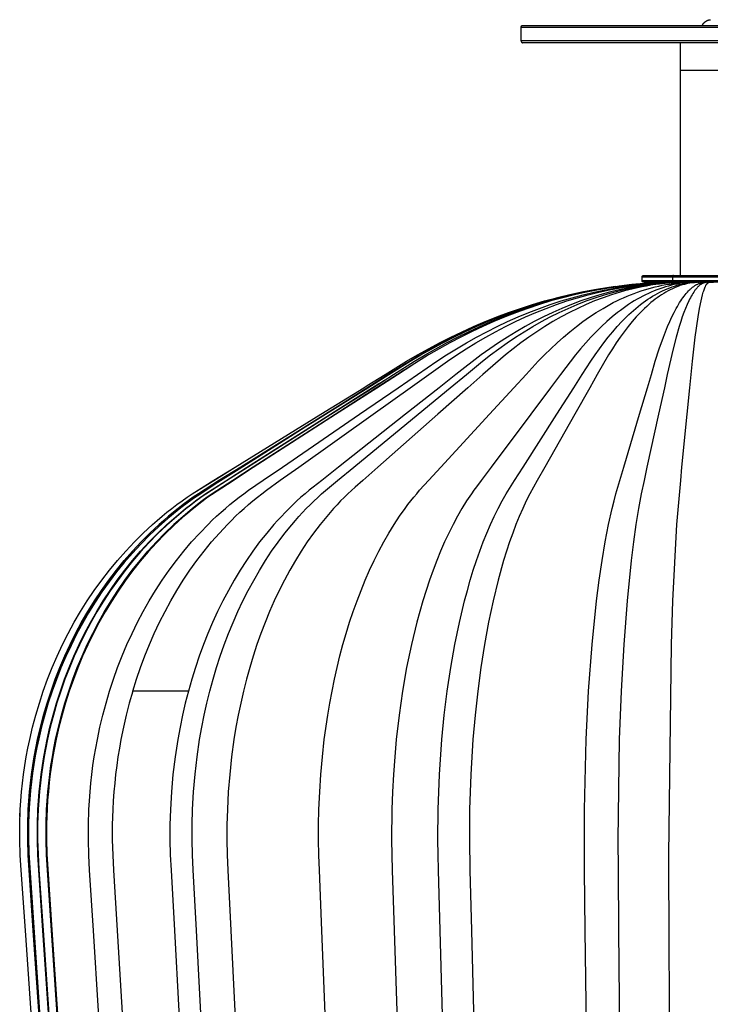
# Model space of a CAD drawing. Header units: millimetres. Extents: x 5000 to 5983, y 0 to 1484.
# Tile 8 of 12: x 5000 to 5200, y 1200 to 1484. Entities that reach past the tile are written whole.
import ezdxf

# ---------------------------------------------------------------- set-up
doc = ezdxf.new("R2010")
doc.units = ezdxf.units.MM
doc.layers.add('Make2D$Sichtbar$Kurven', color=18, linetype='Continuous', true_color=0x000000)
doc.layers.add('Make2D$Sichtbar$Tangenten', color=18, linetype='Continuous', true_color=0x000000)

msp = doc.modelspace()

# ---------------------------------------------------------------- linework, layer by layer
at = {"layer": 'Make2D$Sichtbar$Kurven', "color": 18, "lineweight": -3, "true_color": 0x000000}
for points in [[(5197.26, 1482.52), (5197.28, 1482.58), (5197.31, 1482.63), (5197.34, 1482.68), (5197.37, 1482.73), (5197.4, 1482.78), (5197.44, 1482.83), (5197.47, 1482.88), (5197.5, 1482.93), (5197.54, 1482.98), (5197.58, 1483.03), (5197.62, 1483.08), (5197.65, 1483.13), (5197.69, 1483.17), (5197.73, 1483.22), (5197.78, 1483.26), (5197.82, 1483.31), (5197.88, 1483.36), (5197.93, 1483.41), (5197.99, 1483.46), (5198.05, 1483.51), (5198.11, 1483.56), (5198.17, 1483.61), (5198.24, 1483.65), (5198.3, 1483.69), (5198.36, 1483.74), (5198.43, 1483.78), (5198.5, 1483.81), (5198.56, 1483.85), (5198.63, 1483.88), (5198.7, 1483.91), (5198.77, 1483.94), (5198.84, 1483.97), (5198.91, 1484), (5198.98, 1484.02), (5199.05, 1484.05), (5199.12, 1484.07), (5199.19, 1484.09), (5199.26, 1484.1), (5199.33, 1484.12), (5199.39, 1484.13), (5199.46, 1484.15), (5199.53, 1484.16), (5199.6, 1484.16), (5199.67, 1484.17)], [(5144.94, 1482.02), (5144.94, 1482.03), (5144.94, 1482.05), (5144.94, 1482.06), (5144.94, 1482.07), (5144.94, 1482.08), (5144.95, 1482.09), (5144.95, 1482.1), (5144.95, 1482.11), (5144.95, 1482.13), (5144.95, 1482.14), (5144.96, 1482.15), (5144.96, 1482.16), (5144.96, 1482.17), (5144.97, 1482.18), (5144.97, 1482.2), (5144.98, 1482.21), (5144.98, 1482.22), (5144.99, 1482.23), (5144.99, 1482.24), (5145, 1482.25), (5145, 1482.26), (5145.01, 1482.28), (5145.02, 1482.29), (5145.02, 1482.3), (5145.03, 1482.31), (5145.04, 1482.32), (5145.04, 1482.33), (5145.05, 1482.34), (5145.06, 1482.35), (5145.07, 1482.36), (5145.08, 1482.37), (5145.09, 1482.38), (5145.1, 1482.39), (5145.11, 1482.39), (5145.11, 1482.4), (5145.12, 1482.41), (5145.13, 1482.42), (5145.15, 1482.43), (5145.16, 1482.43), (5145.17, 1482.44), (5145.18, 1482.45), (5145.19, 1482.45), (5145.2, 1482.46), (5145.21, 1482.47), (5145.22, 1482.47), (5145.23, 1482.48), (5145.24, 1482.48), (5145.26, 1482.49), (5145.27, 1482.49), (5145.28, 1482.5), (5145.29, 1482.5), (5145.3, 1482.5), (5145.31, 1482.51), (5145.33, 1482.51), (5145.34, 1482.51), (5145.35, 1482.51), (5145.36, 1482.52), (5145.37, 1482.52), (5145.38, 1482.52), (5145.39, 1482.52), (5145.41, 1482.52), (5145.42, 1482.52), (5145.43, 1482.52), (5145.44, 1482.52)], [(5144.94, 1478.02), (5144.94, 1482.02)], [(5145.44, 1482.52), (5254.44, 1482.52), (5254.44, 1482.52)], [(5144.94, 1478.02), (5144.94, 1478.01), (5144.94, 1478), (5144.94, 1477.99), (5144.94, 1477.98), (5144.94, 1477.97), (5144.95, 1477.96), (5144.95, 1477.94), (5144.95, 1477.93), (5144.95, 1477.92), (5144.95, 1477.91), (5144.96, 1477.9), (5144.96, 1477.89), (5144.96, 1477.87), (5144.97, 1477.86), (5144.97, 1477.85), (5144.98, 1477.84), (5144.98, 1477.83), (5144.99, 1477.82), (5144.99, 1477.8), (5145, 1477.79), (5145, 1477.78), (5145.01, 1477.77), (5145.02, 1477.76), (5145.02, 1477.75), (5145.03, 1477.74), (5145.04, 1477.73), (5145.04, 1477.72), (5145.05, 1477.71), (5145.06, 1477.7), (5145.07, 1477.69), (5145.08, 1477.68), (5145.09, 1477.67), (5145.1, 1477.66), (5145.11, 1477.65), (5145.11, 1477.64), (5145.12, 1477.64), (5145.13, 1477.63), (5145.15, 1477.62), (5145.16, 1477.61), (5145.17, 1477.61), (5145.18, 1477.6), (5145.19, 1477.59), (5145.2, 1477.59), (5145.21, 1477.58), (5145.22, 1477.57), (5145.23, 1477.57), (5145.24, 1477.56), (5145.26, 1477.56), (5145.27, 1477.56), (5145.28, 1477.55), (5145.29, 1477.55), (5145.3, 1477.54), (5145.31, 1477.54), (5145.33, 1477.54), (5145.34, 1477.53), (5145.35, 1477.53), (5145.36, 1477.53), (5145.37, 1477.53), (5145.38, 1477.53), (5145.39, 1477.53), (5145.41, 1477.52), (5145.42, 1477.52), (5145.43, 1477.52), (5145.44, 1477.52)], [(5254.44, 1477.52), (5145.44, 1477.52)], [(5190.94, 1477.52), (5190.94, 1469.58)], [(5190.94, 1469.58), (5190.94, 1410.34)], [(5179.9, 1409.84), (5179.9, 1409.85), (5179.9, 1409.87), (5179.9, 1409.88), (5179.9, 1409.89), (5179.9, 1409.9), (5179.9, 1409.92), (5179.9, 1409.93), (5179.91, 1409.94), (5179.91, 1409.95), (5179.91, 1409.96), (5179.91, 1409.98), (5179.92, 1409.99), (5179.92, 1410), (5179.93, 1410.01), (5179.93, 1410.02), (5179.93, 1410.03), (5179.94, 1410.04), (5179.94, 1410.06), (5179.95, 1410.07), (5179.96, 1410.08), (5179.96, 1410.09), (5179.97, 1410.1), (5179.97, 1410.11), (5179.98, 1410.12), (5179.99, 1410.13), (5179.99, 1410.14), (5180, 1410.15), (5180.01, 1410.16), (5180.02, 1410.17), (5180.03, 1410.18), (5180.03, 1410.19), (5180.04, 1410.2), (5180.05, 1410.2), (5180.06, 1410.21), (5180.07, 1410.22), (5180.08, 1410.23), (5180.09, 1410.24), (5180.1, 1410.25), (5180.11, 1410.25), (5180.12, 1410.26), (5180.13, 1410.27), (5180.14, 1410.27), (5180.15, 1410.28), (5180.17, 1410.29), (5180.18, 1410.29), (5180.19, 1410.3), (5180.2, 1410.3), (5180.21, 1410.31), (5180.23, 1410.31), (5180.24, 1410.32), (5180.26, 1410.32), (5180.27, 1410.33), (5180.29, 1410.33), (5180.3, 1410.33), (5180.31, 1410.33), (5180.31, 1410.34), (5180.32, 1410.34), (5180.33, 1410.34), (5180.34, 1410.34), (5180.37, 1410.34), (5180.4, 1410.34)], [(5180.4, 1410.34), (5180.4, 1410.34), (5188.94, 1410.34)], [(5188.94, 1410.34), (5219.4, 1410.34), (5219.4, 1410.34)], [(5189.43, 1408.34), (5187.76, 1408.29), (5180.58, 1407.95), (5177, 1407.66), (5173.42, 1407.27), (5169.86, 1406.78), (5166.31, 1406.2), (5162.77, 1405.52), (5159.26, 1404.76), (5155.76, 1403.9), (5152.29, 1402.96), (5148.84, 1401.93), (5145.42, 1400.82), (5142.02, 1399.63), (5138.65, 1398.36), (5135.31, 1397), (5132.01, 1395.58), (5128.73, 1394.08), (5125.49, 1392.51), (5122.28, 1390.86), (5119.11, 1389.15), (5115.97, 1387.37), (5106.74, 1381.72), (5100.62, 1377.9), (5088.37, 1370.27), (5063.89, 1354.98), (5057.77, 1351.16), (5051.68, 1347.3), (5050.19, 1346.27), (5048.72, 1345.23), (5047.27, 1344.15), (5045.84, 1343.05), (5044.43, 1341.93), (5043.04, 1340.78), (5041.67, 1339.6), (5040.32, 1338.4), (5037.67, 1335.94), (5035.12, 1333.38), (5032.65, 1330.74), (5030.27, 1328.02), (5027.98, 1325.21), (5025.78, 1322.34), (5023.68, 1319.39), (5021.67, 1316.38), (5019.76, 1313.3), (5017.94, 1310.16), (5016.22, 1306.97), (5014.6, 1303.73), (5013.07, 1300.44), (5011.65, 1297.1), (5010.32, 1293.72), (5009.1, 1290.3), (5007.98, 1286.85), (5006.96, 1283.36), (5006.04, 1279.85), (5005.22, 1276.31), (5004.7, 1273.8), (5004.24, 1271.29), (5003.83, 1268.77), (5003.46, 1266.24), (5003.15, 1263.71), (5002.89, 1261.17), (5002.68, 1258.62), (5002.52, 1256.07), (5002.37, 1251.7), (5002.36, 1247.33), (5002.5, 1242.95), (5002.78, 1238.59), (5003.99, 1221.12), (5008.8, 1151.26)], [(5189.7, 1408.34), (5184.59, 1408.15), (5181.1, 1407.95), (5177.61, 1407.66), (5174.13, 1407.27), (5170.66, 1406.78), (5167.2, 1406.2), (5163.77, 1405.52), (5160.34, 1404.76), (5156.94, 1403.9), (5153.56, 1402.96), (5150.21, 1401.93), (5146.87, 1400.82), (5143.57, 1399.63), (5140.29, 1398.36), (5137.04, 1397), (5133.82, 1395.58), (5130.63, 1394.08), (5127.48, 1392.5), (5124.35, 1390.86), (5121.26, 1389.15), (5118.21, 1387.37), (5109.23, 1381.72), (5103.27, 1377.9), (5091.36, 1370.26), (5067.53, 1354.97), (5061.57, 1351.15), (5055.64, 1347.28), (5054.2, 1346.26), (5052.77, 1345.21), (5051.36, 1344.14), (5049.97, 1343.04), (5048.59, 1341.91), (5047.24, 1340.76), (5045.91, 1339.59), (5044.59, 1338.39), (5042.02, 1335.93), (5039.54, 1333.37), (5037.13, 1330.73), (5034.82, 1328), (5032.59, 1325.2), (5030.45, 1322.33), (5028.41, 1319.38), (5026.45, 1316.37), (5024.59, 1313.29), (5022.82, 1310.16), (5021.15, 1306.97), (5019.57, 1303.72), (5018.09, 1300.43), (5016.7, 1297.1), (5015.41, 1293.72), (5014.22, 1290.3), (5013.13, 1286.85), (5012.13, 1283.36), (5011.24, 1279.85), (5010.44, 1276.31), (5009.94, 1273.81), (5009.49, 1271.3), (5009.09, 1268.78), (5008.74, 1266.25), (5008.43, 1263.71), (5008.18, 1261.17), (5007.97, 1258.63), (5007.82, 1256.08), (5007.67, 1251.71), (5007.66, 1247.34), (5007.8, 1242.97), (5008.07, 1238.6), (5009.24, 1221.14), (5013.93, 1151.27)], [(5025.73, 1151.26), (5021.34, 1221.12), (5020.24, 1238.58), (5019.98, 1242.95), (5019.86, 1247.32), (5019.86, 1251.69), (5020, 1256.07), (5020.15, 1258.62), (5020.34, 1261.16), (5020.58, 1263.7), (5020.86, 1266.24), (5021.19, 1268.77), (5021.57, 1271.29), (5021.99, 1273.8), (5022.46, 1276.3), (5023.2, 1279.85), (5024.04, 1283.36), (5024.97, 1286.85), (5026, 1290.3), (5027.11, 1293.72), (5028.32, 1297.1), (5029.62, 1300.44), (5031.01, 1303.73), (5032.48, 1306.97), (5034.05, 1310.17), (5035.71, 1313.3), (5037.45, 1316.38), (5039.29, 1319.39), (5041.2, 1322.34), (5043.21, 1325.22), (5045.3, 1328.02), (5047.46, 1330.75), (5049.71, 1333.39), (5052.04, 1335.94), (5054.45, 1338.41), (5055.68, 1339.61), (5056.93, 1340.78), (5058.2, 1341.93), (5059.49, 1343.06), (5060.79, 1344.16), (5062.11, 1345.23), (5063.45, 1346.28), (5064.81, 1347.3), (5066.18, 1348.29), (5070.36, 1351.17), (5075.94, 1354.99), (5098.25, 1370.27), (5109.41, 1377.91), (5114.99, 1381.72), (5120.58, 1385.53), (5123.41, 1387.37), (5126.26, 1389.15), (5129.16, 1390.86), (5132.08, 1392.51), (5135.04, 1394.08), (5138.02, 1395.58), (5141.04, 1397.01), (5144.08, 1398.36), (5147.15, 1399.63), (5150.25, 1400.82), (5153.37, 1401.93), (5156.51, 1402.96), (5159.68, 1403.9), (5162.86, 1404.76), (5166.06, 1405.52), (5169.28, 1406.2), (5172.52, 1406.78), (5175.77, 1407.27), (5179.03, 1407.66), (5182.29, 1407.95), (5185.57, 1408.15), (5190.35, 1408.34)], [(5032.68, 1290.3), (5033.75, 1293.72), (5034.92, 1297.1), (5036.16, 1300.44), (5037.5, 1303.73), (5038.92, 1306.97), (5040.43, 1310.16), (5042.02, 1313.3), (5043.7, 1316.38), (5045.46, 1319.39), (5047.31, 1322.34), (5049.23, 1325.21), (5051.24, 1328.02), (5053.32, 1330.74), (5055.49, 1333.38), (5057.73, 1335.94), (5060.04, 1338.4), (5061.23, 1339.6), (5062.43, 1340.78), (5063.65, 1341.93), (5064.88, 1343.05), (5066.14, 1344.15), (5067.41, 1345.23), (5068.7, 1346.27), (5070, 1347.3), (5071.32, 1348.29), (5075.34, 1351.16), (5080.7, 1354.98), (5102.16, 1370.27), (5112.89, 1377.9), (5118.26, 1381.72), (5123.63, 1385.53), (5126.34, 1387.37), (5129.09, 1389.15), (5131.87, 1390.86), (5134.69, 1392.51), (5137.53, 1394.08), (5140.4, 1395.58), (5143.3, 1397), (5146.22, 1398.36), (5149.17, 1399.63), (5152.15, 1400.82), (5155.15, 1401.93), (5158.18, 1402.96), (5161.22, 1403.9), (5164.28, 1404.76), (5167.36, 1405.52), (5170.46, 1406.2), (5173.57, 1406.78), (5176.69, 1407.27), (5179.83, 1407.66), (5182.97, 1407.95), (5186.12, 1408.15), (5190.72, 1408.34)], [(5191.6, 1408.34), (5187.44, 1408.15), (5184.59, 1407.95), (5181.75, 1407.66), (5178.92, 1407.27), (5176.1, 1406.78), (5173.29, 1406.2), (5170.49, 1405.52), (5167.7, 1404.76), (5164.93, 1403.9), (5162.18, 1402.96), (5159.45, 1401.93), (5156.74, 1400.82), (5154.05, 1399.63), (5151.38, 1398.35), (5148.73, 1397), (5146.11, 1395.58), (5143.52, 1394.08), (5140.95, 1392.5), (5138.41, 1390.86), (5135.89, 1389.15), (5133.41, 1387.37), (5126.1, 1381.72), (5121.25, 1377.9), (5111.55, 1370.26), (5092.15, 1354.97), (5087.31, 1351.14), (5084.88, 1349.23), (5083.68, 1348.27), (5082.48, 1347.28), (5081.31, 1346.25), (5080.14, 1345.21), (5079, 1344.13), (5077.86, 1343.03), (5076.75, 1341.91), (5075.64, 1340.76), (5074.56, 1339.58), (5073.49, 1338.39), (5071.4, 1335.92), (5069.37, 1333.36), (5067.42, 1330.72), (5065.54, 1328), (5063.72, 1325.2), (5061.98, 1322.32), (5060.32, 1319.38), (5058.73, 1316.36), (5057.21, 1313.29), (5055.77, 1310.15), (5054.41, 1306.96), (5053.12, 1303.72), (5051.92, 1300.43), (5050.79, 1297.09), (5049.74, 1293.72), (5048.77, 1290.3)], [(5192.47, 1408.34), (5188.75, 1408.15), (5186.2, 1407.95), (5184.93, 1407.81), (5183.66, 1407.66), (5182.4, 1407.47), (5181.13, 1407.27), (5179.87, 1407.03), (5178.6, 1406.78), (5177.34, 1406.5), (5176.09, 1406.2), (5174.83, 1405.87), (5173.58, 1405.52), (5171.09, 1404.76), (5168.61, 1403.9), (5166.15, 1402.96), (5163.71, 1401.93), (5161.28, 1400.82), (5158.87, 1399.63), (5156.49, 1398.35), (5154.12, 1397), (5151.77, 1395.58), (5149.45, 1394.08), (5147.15, 1392.5), (5144.88, 1390.86), (5142.63, 1389.15), (5140.41, 1387.37), (5133.87, 1381.72), (5129.53, 1377.89), (5120.85, 1370.25), (5103.5, 1354.95), (5099.17, 1351.13), (5097, 1349.22), (5095.92, 1348.25), (5094.85, 1347.26), (5093.8, 1346.24), (5092.76, 1345.19), (5091.73, 1344.12), (5090.72, 1343.02), (5089.72, 1341.89), (5088.74, 1340.74), (5086.81, 1338.37), (5084.94, 1335.91), (5083.13, 1333.35), (5081.38, 1330.71), (5079.7, 1327.99), (5078.08, 1325.19), (5076.52, 1322.31), (5075.03, 1319.37), (5073.61, 1316.35), (5072.25, 1313.28), (5070.96, 1310.15), (5069.75, 1306.96), (5068.6, 1303.72), (5067.52, 1300.43), (5066.51, 1297.09), (5065.57, 1293.71), (5064.7, 1290.3), (5063.91, 1286.85), (5063.19, 1283.37), (5062.53, 1279.86), (5061.95, 1276.32), (5061.26, 1271.31), (5060.71, 1266.26), (5060.3, 1261.19), (5060.04, 1256.09), (5059.93, 1251.72), (5059.92, 1247.35), (5060.02, 1242.99), (5060.22, 1238.62), (5061.07, 1221.15), (5064.48, 1151.28)], [(5090.12, 1151.26), (5087.35, 1221.12), (5086.66, 1238.59), (5086.5, 1242.95), (5086.42, 1247.33), (5086.42, 1251.7), (5086.51, 1256.07), (5086.72, 1261.17), (5087.05, 1266.24), (5087.5, 1271.29), (5088.06, 1276.31), (5089.06, 1283.36), (5089.64, 1286.85), (5090.29, 1290.3), (5090.99, 1293.72), (5091.75, 1297.1), (5092.57, 1300.44), (5093.45, 1303.73), (5094.38, 1306.97), (5095.37, 1310.16), (5096.41, 1313.3), (5097.51, 1316.38), (5098.66, 1319.39), (5099.87, 1322.34), (5101.14, 1325.21), (5102.45, 1328.02), (5103.82, 1330.74), (5105.24, 1333.38), (5106.7, 1335.94), (5108.22, 1338.4), (5109.78, 1340.78), (5111.4, 1343.05), (5112.22, 1344.15), (5113.05, 1345.23), (5113.89, 1346.27), (5114.75, 1347.3), (5115.61, 1348.29), (5118.25, 1351.16), (5121.76, 1354.98), (5135.83, 1370.27), (5142.86, 1377.9), (5146.38, 1381.72), (5149.9, 1385.53), (5151.68, 1387.37), (5153.48, 1389.15), (5155.31, 1390.86), (5157.15, 1392.51), (5159.01, 1394.08), (5160.9, 1395.58), (5162.8, 1397), (5164.71, 1398.36), (5166.65, 1399.63), (5168.6, 1400.82), (5169.58, 1401.39), (5170.57, 1401.93), (5171.56, 1402.46), (5172.55, 1402.96), (5173.54, 1403.44), (5174.54, 1403.9), (5175.55, 1404.34), (5176.55, 1404.76), (5177.56, 1405.15), (5178.57, 1405.52), (5179.58, 1405.87), (5180.6, 1406.2), (5181.62, 1406.5), (5182.64, 1406.78), (5183.66, 1407.03), (5184.69, 1407.27), (5185.71, 1407.47), (5186.74, 1407.66), (5187.77, 1407.81), (5188.8, 1407.95), (5189.83, 1408.06), (5190.86, 1408.15), (5193.88, 1408.34)], [(5100.47, 1378.54), (5105.63, 1381.72), (5111.83, 1385.53), (5114.97, 1387.37), (5118.14, 1389.15), (5121.35, 1390.86), (5124.6, 1392.51), (5127.88, 1394.08), (5131.2, 1395.58), (5134.54, 1397), (5137.92, 1398.36), (5141.33, 1399.63), (5144.77, 1400.82), (5148.23, 1401.93), (5151.72, 1402.96), (5155.24, 1403.9), (5158.78, 1404.76), (5162.33, 1405.52), (5165.91, 1406.2), (5169.5, 1406.78), (5173.11, 1407.27), (5176.72, 1407.66), (5180.35, 1407.95), (5187.62, 1408.29), (5189.9, 1408.36)], [(5195, 1408.34), (5194.22, 1408.29), (5192.54, 1408.15), (5191.7, 1408.06), (5190.86, 1407.95), (5190.02, 1407.81), (5189.18, 1407.66), (5188.35, 1407.47), (5187.51, 1407.27), (5186.68, 1407.03), (5185.84, 1406.78), (5185.01, 1406.5), (5184.18, 1406.2), (5183.36, 1405.87), (5182.53, 1405.52), (5181.71, 1405.15), (5180.89, 1404.76), (5180.07, 1404.34), (5179.25, 1403.9), (5178.44, 1403.44), (5177.63, 1402.96), (5176.82, 1402.46), (5176.01, 1401.93), (5175.21, 1401.39), (5174.41, 1400.82), (5173.62, 1400.23), (5172.82, 1399.63), (5171.25, 1398.35), (5169.69, 1397), (5168.14, 1395.57), (5166.61, 1394.07), (5165.09, 1392.5), (5163.59, 1390.86), (5162.1, 1389.15), (5160.64, 1387.37), (5156.32, 1381.72), (5153.46, 1377.9), (5147.73, 1370.26), (5136.28, 1354.97), (5133.42, 1351.15), (5131.99, 1349.24), (5131.28, 1348.28), (5130.57, 1347.29), (5129.19, 1345.22), (5127.84, 1343.04), (5126.53, 1340.77), (5125.26, 1338.4), (5124.02, 1335.93), (5122.83, 1333.37), (5121.68, 1330.73), (5120.56, 1328.01), (5119.49, 1325.21), (5118.47, 1322.33), (5117.48, 1319.39), (5116.54, 1316.37), (5115.65, 1313.3), (5114.8, 1310.16), (5113.23, 1303.73), (5111.85, 1297.1), (5110.66, 1290.3), (5109.66, 1283.36), (5108.85, 1276.31), (5108.39, 1271.3), (5108.03, 1266.25), (5107.76, 1261.17), (5107.59, 1256.08), (5107.51, 1247.34), (5107.71, 1238.6), (5108.27, 1221.14), (5110.52, 1151.26)], [(5196.19, 1408.34), (5194.97, 1408.23), (5194.33, 1408.15), (5193.7, 1408.06), (5193.06, 1407.95), (5192.74, 1407.88), (5192.43, 1407.81), (5192.11, 1407.74), (5191.79, 1407.66), (5191.48, 1407.57), (5191.16, 1407.47), (5190.84, 1407.37), (5190.53, 1407.27), (5189.9, 1407.03), (5189.27, 1406.78), (5188.64, 1406.5), (5188.01, 1406.2), (5187.38, 1405.87), (5186.76, 1405.52), (5186.14, 1405.15), (5185.51, 1404.76), (5184.9, 1404.34), (5184.28, 1403.9), (5183.66, 1403.44), (5183.05, 1402.96), (5182.44, 1402.46), (5181.83, 1401.93), (5181.22, 1401.39), (5180.62, 1400.82), (5180.01, 1400.24), (5179.41, 1399.63), (5178.82, 1399), (5178.22, 1398.36), (5177.04, 1397), (5175.87, 1395.58), (5174.71, 1394.08), (5173.56, 1392.5), (5172.43, 1390.86), (5171.31, 1389.15), (5170.2, 1387.37), (5166.93, 1381.72), (5164.76, 1377.9), (5160.43, 1370.26), (5151.77, 1354.97), (5149.6, 1351.15), (5147.45, 1347.28), (5146.4, 1345.21), (5145.38, 1343.04), (5144.39, 1340.76), (5143.43, 1338.39), (5142.49, 1335.93), (5141.59, 1333.37), (5140.72, 1330.73), (5139.87, 1328), (5138.29, 1322.33), (5136.83, 1316.37), (5135.51, 1310.16), (5134.33, 1303.72), (5133.29, 1297.1), (5132.38, 1290.3), (5131.63, 1283.36), (5131.01, 1276.31), (5130.39, 1266.25), (5130.06, 1256.08), (5130, 1247.34), (5130.15, 1238.6), (5130.57, 1221.14), (5132.28, 1151.27)], [(5164.37, 1151.27), (5163.47, 1221.13), (5163.25, 1238.6), (5163.2, 1242.97), (5163.2, 1256.08), (5163.7, 1276.31), (5164.42, 1290.3), (5165.45, 1303.72), (5166.76, 1316.37), (5167.52, 1322.33), (5168.36, 1328), (5169.26, 1333.37), (5170.22, 1338.39), (5171.25, 1343.04), (5171.79, 1345.21), (5172.34, 1347.28), (5173.47, 1351.15), (5174.61, 1354.97), (5179.16, 1370.26), (5181.44, 1377.9), (5182.57, 1381.72), (5183.71, 1385.53), (5184.87, 1389.15), (5186.06, 1392.5), (5186.66, 1394.08), (5187.27, 1395.58), (5187.89, 1397), (5188.51, 1398.36), (5189.13, 1399.63), (5189.77, 1400.82), (5190.08, 1401.39), (5190.4, 1401.93), (5190.72, 1402.46), (5191.04, 1402.96), (5191.37, 1403.44), (5191.69, 1403.9), (5192.01, 1404.34), (5192.34, 1404.76), (5192.67, 1405.15), (5192.99, 1405.52), (5193.32, 1405.87), (5193.49, 1406.04), (5193.65, 1406.2), (5193.82, 1406.35), (5193.98, 1406.5), (5194.15, 1406.64), (5194.31, 1406.78), (5194.48, 1406.91), (5194.64, 1407.03), (5194.81, 1407.15), (5194.97, 1407.27), (5195.14, 1407.37), (5195.31, 1407.47), (5195.47, 1407.57), (5195.64, 1407.66), (5195.8, 1407.74), (5195.97, 1407.81), (5196.14, 1407.88), (5196.3, 1407.95), (5196.47, 1408), (5196.64, 1408.06), (5196.81, 1408.11), (5196.97, 1408.15), (5197.14, 1408.19), (5197.31, 1408.23), (5197.64, 1408.29), (5197.95, 1408.34)], [(5189.95, 1408.36), (5187.7, 1408.29), (5180.48, 1407.95), (5176.88, 1407.66), (5173.28, 1407.26)], [(5179.9, 1408.84), (5179.9, 1409.84)], [(5180.4, 1408.34), (5180.37, 1408.34), (5180.34, 1408.35), (5180.33, 1408.35), (5180.32, 1408.35), (5180.31, 1408.35), (5180.31, 1408.35), (5180.3, 1408.35), (5180.29, 1408.35), (5180.27, 1408.36), (5180.26, 1408.36), (5180.24, 1408.37), (5180.23, 1408.37), (5180.21, 1408.38), (5180.2, 1408.38), (5180.19, 1408.39), (5180.18, 1408.39), (5180.17, 1408.4), (5180.15, 1408.4), (5180.14, 1408.41), (5180.13, 1408.42), (5180.12, 1408.42), (5180.11, 1408.43), (5180.1, 1408.44), (5180.09, 1408.45), (5180.08, 1408.45), (5180.07, 1408.46), (5180.06, 1408.47), (5180.05, 1408.48), (5180.04, 1408.49), (5180.03, 1408.5), (5180.03, 1408.51), (5180.02, 1408.52), (5180.01, 1408.53), (5180, 1408.54), (5179.99, 1408.54), (5179.99, 1408.55), (5179.98, 1408.56), (5179.97, 1408.58), (5179.97, 1408.59), (5179.96, 1408.6), (5179.96, 1408.61), (5179.95, 1408.62), (5179.94, 1408.63), (5179.94, 1408.64), (5179.93, 1408.65), (5179.93, 1408.66), (5179.93, 1408.67), (5179.92, 1408.69), (5179.92, 1408.7), (5179.91, 1408.71), (5179.91, 1408.72), (5179.91, 1408.73), (5179.91, 1408.74), (5179.9, 1408.76), (5179.9, 1408.77), (5179.9, 1408.78), (5179.9, 1408.79), (5179.9, 1408.81), (5179.9, 1408.82), (5179.9, 1408.83), (5179.9, 1408.84)], [(5188.94, 1408.34), (5180.4, 1408.34), (5180.4, 1408.34)], [(5187.99, 1151.26), (5187.69, 1221.13), (5187.62, 1238.6), (5187.6, 1242.96), (5188.35, 1303.73), (5188.79, 1316.37), (5189.95, 1338.4), (5191.04, 1351.15), (5191.42, 1354.98), (5192.95, 1370.26), (5193.71, 1377.9), (5194.09, 1381.72), (5194.47, 1385.53), (5195.26, 1392.51), (5196.08, 1398.36), (5196.5, 1400.82), (5196.93, 1402.96), (5197.15, 1403.9), (5197.36, 1404.76), (5197.58, 1405.52), (5197.69, 1405.87), (5197.8, 1406.2), (5197.91, 1406.5), (5198.02, 1406.78), (5198.14, 1407.03), (5198.19, 1407.15), (5198.25, 1407.27), (5198.3, 1407.37), (5198.36, 1407.47), (5198.41, 1407.57), (5198.47, 1407.66), (5198.5, 1407.7), (5198.53, 1407.74), (5198.55, 1407.78), (5198.58, 1407.81), (5198.61, 1407.85), (5198.64, 1407.88), (5198.66, 1407.92), (5198.69, 1407.95), (5198.72, 1407.98), (5198.75, 1408), (5198.78, 1408.03), (5198.8, 1408.06), (5198.83, 1408.08), (5198.86, 1408.11), (5198.89, 1408.13), (5198.92, 1408.15), (5198.94, 1408.17), (5198.97, 1408.19), (5199, 1408.21), (5199.03, 1408.23), (5199.06, 1408.24), (5199.08, 1408.26), (5199.11, 1408.28), (5199.14, 1408.29), (5199.17, 1408.31), (5199.19, 1408.32), (5199.22, 1408.33), (5199.24, 1408.34)], [(5219.4, 1408.34), (5188.94, 1408.34)], [(5189.9, 1408.36), (5189.9, 1408.36), (5189.9, 1408.36), (5189.9, 1408.36), (5189.9, 1408.36), (5189.93, 1408.36), (5190.01, 1408.36), (5190.01, 1408.36)], [(5190.15, 1408.36), (5190.15, 1408.36), (5190.02, 1408.36), (5190.01, 1408.36)], [(5190.15, 1408.36), (5190.16, 1408.36), (5190.27, 1408.36), (5190.28, 1408.36)], [(5190.89, 1408.36), (5190.88, 1408.36), (5190.29, 1408.36), (5190.28, 1408.36)], [(5190.89, 1408.36), (5190.9, 1408.36), (5191.22, 1408.36), (5191.24, 1408.36)], [(5191.24, 1408.36), (5191.25, 1408.36), (5192.04, 1408.36), (5192.07, 1408.36)], [(5192.38, 1408.36), (5192.35, 1408.36), (5192.09, 1408.36), (5192.07, 1408.36)], [(5192.38, 1408.36), (5192.41, 1408.36), (5192.86, 1408.36), (5192.89, 1408.36)], [(5194.22, 1408.36), (5194.19, 1408.36), (5192.92, 1408.36), (5192.89, 1408.36)], [(5194.22, 1408.36), (5194.25, 1408.36), (5195.24, 1408.36), (5195.27, 1408.36)], [(5195.94, 1408.36), (5195.9, 1408.36), (5195.31, 1408.36), (5195.27, 1408.36)], [(5195.94, 1408.36), (5195.97, 1408.36), (5196.37, 1408.36), (5196.4, 1408.36)], [(5198.06, 1408.36), (5198.02, 1408.36), (5196.44, 1408.36), (5196.4, 1408.36)], [(5198.06, 1408.36), (5198.09, 1408.36), (5198.51, 1408.36), (5198.54, 1408.36)], [(5199.28, 1408.36), (5199.25, 1408.36), (5198.58, 1408.36), (5198.54, 1408.36)], [(5199.28, 1408.36), (5199.32, 1408.36), (5199.9, 1408.36), (5200.47, 1408.36), (5200.51, 1408.36)], [(5172.08, 1407.11), (5167.29, 1406.4), (5166.09, 1406.19), (5162.52, 1405.51), (5158.97, 1404.74), (5155.44, 1403.88), (5151.94, 1402.92), (5148.46, 1401.89), (5145.01, 1400.76), (5141.59, 1399.56), (5138.2, 1398.27), (5134.84, 1396.91), (5131.51, 1395.47), (5128.22, 1393.95), (5124.96, 1392.36), (5121.75, 1390.71), (5118.56, 1388.98), (5115.42, 1387.18), (5106.18, 1381.48), (5100.05, 1377.62), (5087.81, 1369.88), (5063.41, 1354.38), (5057.32, 1350.5), (5051.29, 1346.6), (5049.83, 1345.58), (5048.39, 1344.53), (5046.96, 1343.46), (5045.55, 1342.37), (5042.8, 1340.1), (5040.12, 1337.75), (5037.53, 1335.3), (5035.02, 1332.76), (5032.6, 1330.15), (5030.26, 1327.45), (5028.02, 1324.69), (5025.86, 1321.85), (5023.79, 1318.94), (5021.82, 1315.97), (5019.94, 1312.94), (5018.15, 1309.85), (5016.45, 1306.71), (5014.85, 1303.51), (5013.35, 1300.27), (5011.93, 1296.99), (5010.62, 1293.66), (5009.4, 1290.3), (5008.28, 1286.9), (5007.26, 1283.47), (5006.33, 1280), (5005.51, 1276.52), (5004.99, 1274.05), (5004.52, 1271.57), (5004.1, 1269.09), (5003.73, 1266.59), (5003.41, 1264.09), (5003.14, 1261.58), (5002.92, 1259.07), (5002.74, 1256.55), (5002.57, 1252.24), (5002.54, 1247.92), (5002.65, 1243.59), (5008.8, 1151.61)], [(5166.24, 1406.22), (5169.75, 1406.79), (5173.28, 1407.27)], [(5008.78, 1151.26), (5003.96, 1221.12), (5002.76, 1238.59), (5002.48, 1242.95), (5002.33, 1247.33), (5002.34, 1251.7), (5002.5, 1256.07), (5002.66, 1258.62), (5002.87, 1261.17), (5003.13, 1263.71), (5003.44, 1266.24), (5003.8, 1268.77), (5004.21, 1271.29), (5004.68, 1273.8), (5005.19, 1276.31), (5006.01, 1279.85), (5006.93, 1283.36), (5007.95, 1286.85), (5009.07, 1290.3), (5010.3, 1293.72), (5011.62, 1297.1), (5013.05, 1300.44), (5014.57, 1303.73), (5016.19, 1306.97), (5017.91, 1310.16), (5019.73, 1313.3), (5021.65, 1316.38), (5023.66, 1319.39), (5025.76, 1322.34), (5027.96, 1325.21), (5030.25, 1328.01), (5032.63, 1330.74), (5035.1, 1333.38), (5037.65, 1335.94), (5040.29, 1338.4), (5041.64, 1339.6), (5043.02, 1340.78), (5044.41, 1341.93), (5045.82, 1343.05), (5047.25, 1344.15), (5048.7, 1345.23), (5050.17, 1346.27), (5051.66, 1347.3), (5057.75, 1351.16), (5063.87, 1354.98), (5088.35, 1370.26), (5100.6, 1377.9), (5106.72, 1381.72), (5112.85, 1385.52), (5115.95, 1387.37), (5119.08, 1389.15), (5122.26, 1390.86), (5125.46, 1392.5), (5128.71, 1394.07), (5131.98, 1395.57), (5135.29, 1397), (5138.63, 1398.35), (5141.35, 1399.39), (5144.1, 1400.37), (5146.86, 1401.3), (5149.64, 1402.18)], [(5148.21, 1401.74), (5143.35, 1400.11), (5138.55, 1398.32), (5134.92, 1396.84)], [(5013.89, 1151.28), (5009.21, 1221.16), (5008.03, 1238.63), (5007.76, 1242.99), (5007.63, 1247.36), (5007.63, 1251.73), (5007.79, 1256.09), (5007.94, 1258.64), (5008.15, 1261.19), (5008.4, 1263.73), (5008.71, 1266.26), (5009.06, 1268.79), (5009.46, 1271.31), (5009.91, 1273.82), (5010.41, 1276.32), (5011.21, 1279.86), (5012.11, 1283.37), (5013.1, 1286.85), (5014.19, 1290.3), (5015.38, 1293.72), (5016.67, 1297.09), (5018.06, 1300.43), (5019.54, 1303.72), (5021.12, 1306.96), (5022.79, 1310.15), (5024.56, 1313.28), (5026.42, 1316.36), (5028.38, 1319.37), (5030.42, 1322.31), (5032.56, 1325.19), (5034.79, 1327.99), (5037.1, 1330.71), (5039.51, 1333.36), (5041.99, 1335.91), (5044.56, 1338.38), (5045.87, 1339.58), (5047.21, 1340.75), (5048.56, 1341.9), (5049.94, 1343.03), (5051.33, 1344.13), (5052.74, 1345.2), (5054.17, 1346.25), (5055.62, 1347.27), (5061.54, 1351.14), (5067.5, 1354.96), (5091.31, 1370.24), (5103.22, 1377.88), (5109.17, 1381.7), (5113.32, 1384.37)], [(5110.93, 1382.83), (5109.16, 1381.69), (5103.17, 1377.84), (5091.2, 1370.14), (5067.34, 1354.72), (5061.39, 1350.86), (5055.48, 1346.98), (5054.05, 1345.96), (5052.63, 1344.91), (5051.23, 1343.84), (5049.85, 1342.74), (5048.49, 1341.62), (5047.15, 1340.48), (5045.82, 1339.3), (5044.52, 1338.11), (5041.97, 1335.65), (5039.51, 1333.11), (5037.13, 1330.48), (5034.83, 1327.77), (5032.62, 1324.98), (5030.5, 1322.12), (5028.47, 1319.2), (5026.53, 1316.2), (5024.68, 1313.14), (5022.92, 1310.03), (5021.26, 1306.86), (5019.69, 1303.64), (5018.21, 1300.37), (5016.83, 1297.05), (5015.55, 1293.69), (5014.36, 1290.3), (5013.27, 1286.87), (5012.27, 1283.4), (5011.38, 1279.91), (5010.58, 1276.39), (5010.08, 1273.9), (5009.62, 1271.41), (5009.22, 1268.9), (5008.86, 1266.38), (5008.56, 1263.86), (5008.3, 1261.33), (5008.09, 1258.8), (5007.93, 1256.26), (5007.77, 1251.91), (5007.76, 1247.56), (5007.89, 1243.21), (5008.15, 1238.85), (5009.32, 1221.36), (5013.99, 1151.4)], [(5011.48, 1151.28), (5006.73, 1221.15), (5005.54, 1238.62), (5005.26, 1242.98), (5005.13, 1247.35), (5005.13, 1251.72), (5005.29, 1256.09), (5005.44, 1258.64), (5005.65, 1261.18), (5005.91, 1263.72), (5006.22, 1266.26), (5006.57, 1268.79), (5006.98, 1271.31), (5007.44, 1273.82), (5007.95, 1276.32), (5008.75, 1279.85), (5009.66, 1283.37), (5010.67, 1286.85), (5011.77, 1290.3), (5012.98, 1293.72), (5014.29, 1297.09), (5015.69, 1300.43), (5017.19, 1303.72), (5018.79, 1306.96), (5020.49, 1310.15), (5022.28, 1313.28), (5024.16, 1316.36), (5026.14, 1319.37), (5028.22, 1322.32), (5030.38, 1325.19), (5032.64, 1327.99), (5034.98, 1330.72), (5037.42, 1333.36), (5039.93, 1335.91), (5042.54, 1338.38), (5043.87, 1339.58), (5045.22, 1340.75), (5046.59, 1341.9), (5047.98, 1343.03), (5049.39, 1344.13), (5050.82, 1345.2), (5052.27, 1346.25), (5053.73, 1347.27), (5059.74, 1351.14), (5065.77, 1354.96), (5089.9, 1370.25), (5101.97, 1377.89), (5105.49, 1380.12)], [(5103.78, 1379.04), (5101.95, 1377.88), (5089.81, 1370.17), (5065.6, 1354.75), (5059.56, 1350.9), (5053.57, 1347.02), (5052.12, 1346), (5050.68, 1344.95), (5049.26, 1343.88), (5047.86, 1342.79), (5046.48, 1341.66), (5045.12, 1340.52), (5042.46, 1338.16), (5039.87, 1335.7), (5037.37, 1333.15), (5034.96, 1330.52), (5032.63, 1327.81), (5030.39, 1325.03), (5028.24, 1322.16), (5026.18, 1319.23), (5024.21, 1316.23), (5022.33, 1313.17), (5020.55, 1310.06), (5018.86, 1306.88), (5017.27, 1303.66), (5015.77, 1300.38), (5014.37, 1297.06), (5013.07, 1293.7), (5011.87, 1290.3), (5010.76, 1286.86), (5009.75, 1283.39), (5008.84, 1279.9), (5008.03, 1276.37), (5007.53, 1273.88), (5007.07, 1271.38), (5006.66, 1268.87), (5006.3, 1266.35), (5005.99, 1263.82), (5005.73, 1261.29), (5005.52, 1258.75), (5005.36, 1256.21), (5005.2, 1251.85), (5005.19, 1247.49), (5005.32, 1243.14), (5005.59, 1238.78), (5006.78, 1221.3), (5011.51, 1151.35)], [(5006.53, 1151.26), (5001.66, 1221.13), (5000.44, 1238.59), (5000.16, 1242.96), (5000.02, 1247.33), (5000.02, 1251.7), (5000.18, 1256.07), (5000.34, 1258.62), (5000.55, 1261.17), (5000.82, 1263.71), (5001.13, 1266.24), (5001.5, 1268.77), (5001.92, 1271.29), (5002.39, 1273.81), (5002.91, 1276.31), (5003.73, 1279.85), (5004.67, 1283.36), (5005.7, 1286.85), (5006.84, 1290.3), (5008.07, 1293.72), (5009.41, 1297.1), (5010.85, 1300.43), (5012.4, 1303.73), (5014.04, 1306.97), (5015.78, 1310.16), (5017.62, 1313.3), (5019.55, 1316.37), (5021.59, 1319.39), (5023.72, 1322.33), (5025.94, 1325.21), (5028.26, 1328.01), (5030.67, 1330.74), (5033.16, 1333.38), (5035.75, 1335.93), (5038.42, 1338.4), (5039.79, 1339.6), (5041.18, 1340.77), (5042.58, 1341.92), (5044.01, 1343.05), (5045.46, 1344.15), (5046.93, 1345.22), (5048.41, 1346.27), (5049.91, 1347.29), (5056.08, 1351.16), (5062.27, 1354.98), (5087.05, 1370.26), (5099.43, 1377.9), (5100.47, 1378.54)], [(5000.09, 1254.1), (5000.18, 1256.07), (5000.34, 1258.62), (5000.55, 1261.17), (5000.82, 1263.71), (5001.13, 1266.25), (5001.5, 1268.77), (5001.92, 1271.3), (5002.39, 1273.81), (5002.91, 1276.31), (5003.74, 1279.85), (5004.67, 1283.36), (5005.7, 1286.85), (5006.84, 1290.3), (5008.07, 1293.72), (5009.41, 1297.1), (5010.86, 1300.43), (5012.4, 1303.73), (5014.04, 1306.97), (5015.78, 1310.16), (5017.62, 1313.3), (5019.56, 1316.37), (5021.59, 1319.39), (5023.72, 1322.33), (5025.94, 1325.21), (5028.26, 1328.01), (5030.67, 1330.73), (5033.16, 1333.38), (5035.75, 1335.93), (5038.42, 1338.4), (5039.79, 1339.6), (5041.17, 1340.77), (5042.58, 1341.92), (5044.01, 1343.05), (5045.46, 1344.15), (5046.93, 1345.22), (5048.41, 1346.27), (5049.91, 1347.29), (5056.08, 1351.15), (5062.27, 1354.98), (5087.05, 1370.26), (5099.43, 1377.9)], [(5032.68, 1290.3), (5031.7, 1286.85), (5030.8, 1283.36), (5030, 1279.85), (5029.28, 1276.31), (5028.83, 1273.8), (5028.42, 1271.29), (5028.06, 1268.77), (5027.74, 1266.24), (5027.47, 1263.71), (5027.24, 1261.17), (5027.06, 1258.62), (5026.92, 1256.07), (5026.78, 1251.7), (5026.78, 1247.33), (5026.9, 1242.96), (5027.15, 1238.59), (5028.2, 1221.13), (5032.42, 1151.26), (5039.91, 1026.6), (5040.89, 1011.54)], [(5048.77, 1290.3), (5047.88, 1286.85), (5047.07, 1283.37), (5046.35, 1279.85), (5045.7, 1276.32), (5044.92, 1271.3), (5044.31, 1266.26), (5043.85, 1261.18), (5043.56, 1256.08), (5043.44, 1251.71), (5043.43, 1247.34), (5043.54, 1242.97), (5043.76, 1238.61), (5044.72, 1221.14), (5048.53, 1151.27), (5055.3, 1026.6), (5056.17, 1011.54)]]:
    msp.add_lwpolyline(points, dxfattribs=at)
at = {"layer": 'Make2D$Sichtbar$Tangenten', "color": 18, "lineweight": -3, "true_color": 0x000000}
for points in [[(5144.94, 1482.02), (5144.94, 1482.02), (5254.94, 1482.02)], [(5254.94, 1478.02), (5254.94, 1478.02), (5144.94, 1478.02)], [(5190.94, 1469.58), (5208.94, 1469.58)], [(5188.94, 1410.34), (5188.93, 1410.34), (5188.93, 1410.34), (5188.93, 1410.34), (5188.92, 1410.34), (5188.92, 1410.34), (5188.92, 1410.34), (5188.91, 1410.34), (5188.91, 1410.34), (5188.91, 1410.34), (5188.91, 1410.34), (5188.9, 1410.34), (5188.9, 1410.34), (5188.9, 1410.34), (5188.89, 1410.34), (5188.89, 1410.33), (5188.89, 1410.33), (5188.88, 1410.33), (5188.88, 1410.33), (5188.88, 1410.33), (5188.87, 1410.33), (5188.87, 1410.33), (5188.87, 1410.32), (5188.86, 1410.32), (5188.86, 1410.32), (5188.85, 1410.32), (5188.85, 1410.31), (5188.84, 1410.31), (5188.83, 1410.31), (5188.83, 1410.3), (5188.82, 1410.3), (5188.81, 1410.29), (5188.81, 1410.28), (5188.8, 1410.28), (5188.8, 1410.27), (5188.79, 1410.27), (5188.78, 1410.26), (5188.78, 1410.25), (5188.77, 1410.25), (5188.77, 1410.24), (5188.76, 1410.23), (5188.75, 1410.22), (5188.75, 1410.21), (5188.74, 1410.2), (5188.74, 1410.2), (5188.73, 1410.19), (5188.73, 1410.18), (5188.72, 1410.17), (5188.72, 1410.16), (5188.71, 1410.15), (5188.71, 1410.14), (5188.71, 1410.13), (5188.7, 1410.12), (5188.69, 1410.09), (5188.69, 1410.07), (5188.68, 1410.05), (5188.68, 1410.03), (5188.67, 1410), (5188.67, 1409.98), (5188.66, 1409.96), (5188.66, 1409.93), (5188.66, 1409.91), (5188.66, 1409.89), (5188.66, 1409.86), (5188.66, 1409.84)], [(5011.57, 1151.27), (5006.82, 1221.14), (5005.64, 1238.61), (5005.36, 1242.97), (5005.22, 1247.34), (5005.23, 1251.71), (5005.38, 1256.08), (5005.54, 1258.63), (5005.75, 1261.18), (5006, 1263.72), (5006.31, 1266.25), (5006.67, 1268.78), (5007.08, 1271.3), (5007.53, 1273.81), (5008.04, 1276.31), (5008.85, 1279.85), (5009.75, 1283.36), (5010.76, 1286.85), (5011.87, 1290.3), (5013.07, 1293.72), (5014.38, 1297.09), (5015.78, 1300.43), (5017.28, 1303.72), (5018.88, 1306.96), (5020.58, 1310.15), (5022.37, 1313.29), (5024.25, 1316.36), (5026.23, 1319.38), (5028.3, 1322.32), (5030.47, 1325.2), (5032.72, 1328), (5035.07, 1330.72), (5037.5, 1333.36), (5040.02, 1335.92), (5042.62, 1338.38), (5043.95, 1339.58), (5045.3, 1340.76), (5046.67, 1341.91), (5048.06, 1343.03), (5049.47, 1344.13), (5050.9, 1345.2), (5052.35, 1346.25), (5053.81, 1347.28), (5059.81, 1351.14), (5065.84, 1354.97), (5089.97, 1370.26), (5102.04, 1377.9), (5108.07, 1381.72), (5114.12, 1385.53), (5117.17, 1387.37), (5120.26, 1389.15), (5123.39, 1390.86), (5126.55, 1392.5), (5129.75, 1394.08), (5132.98, 1395.58), (5136.24, 1397), (5139.53, 1398.35), (5142.85, 1399.63), (5146.2, 1400.82), (5149.57, 1401.93), (5152.97, 1402.96), (5156.39, 1403.9), (5159.84, 1404.76), (5163.3, 1405.52), (5166.79, 1406.2), (5170.29, 1406.78), (5173.8, 1407.27), (5177.32, 1407.66), (5180.86, 1407.95), (5187.94, 1408.29), (5189.57, 1408.34)], [(5054.73, 1151.3), (5051.08, 1221.18), (5050.17, 1238.65), (5049.96, 1243.02), (5049.85, 1247.38), (5049.86, 1251.75), (5049.98, 1256.12), (5050.26, 1261.21), (5050.7, 1266.28), (5051.29, 1271.32), (5052.03, 1276.33), (5052.65, 1279.86), (5053.35, 1283.37), (5054.13, 1286.85), (5054.98, 1290.3), (5055.91, 1293.71), (5056.91, 1297.09), (5058, 1300.42), (5059.15, 1303.7), (5060.38, 1306.94), (5061.69, 1310.13), (5063.07, 1313.26), (5064.52, 1316.33), (5066.04, 1319.34), (5067.64, 1322.28), (5069.3, 1325.16), (5071.04, 1327.96), (5072.84, 1330.68), (5074.72, 1333.32), (5076.65, 1335.87), (5078.66, 1338.34), (5079.68, 1339.53), (5080.72, 1340.71), (5081.78, 1341.86), (5082.85, 1342.98), (5083.93, 1344.08), (5085.03, 1345.16), (5086.15, 1346.2), (5087.28, 1347.23), (5088.42, 1348.22), (5091.9, 1351.1), (5096.55, 1354.93), (5115.15, 1370.23), (5124.45, 1377.89), (5129.1, 1381.71), (5133.75, 1385.52), (5136.11, 1387.36), (5138.49, 1389.14), (5140.9, 1390.86), (5143.34, 1392.5), (5145.8, 1394.07), (5148.29, 1395.57), (5150.81, 1397), (5153.34, 1398.35), (5155.91, 1399.63), (5158.49, 1400.82), (5161.09, 1401.93), (5163.71, 1402.96), (5166.35, 1403.9), (5169.01, 1404.76), (5171.68, 1405.52), (5174.36, 1406.2), (5177.06, 1406.78), (5179.77, 1407.27), (5181.13, 1407.47), (5182.49, 1407.66), (5183.85, 1407.81), (5185.21, 1407.95), (5187.94, 1408.15), (5191.94, 1408.34)], [(5123.45, 1151.27), (5121.52, 1221.14), (5121.04, 1238.61), (5120.93, 1242.97), (5120.87, 1247.34), (5120.93, 1256.08), (5121.31, 1266.25), (5122.01, 1276.31), (5122.71, 1283.36), (5123.57, 1290.3), (5124.59, 1297.09), (5125.76, 1303.72), (5127.1, 1310.15), (5128.59, 1316.36), (5129.4, 1319.38), (5130.24, 1322.32), (5131.12, 1325.2), (5132.03, 1328), (5132.98, 1330.72), (5133.97, 1333.36), (5134.99, 1335.92), (5136.05, 1338.38), (5137.14, 1340.76), (5138.26, 1343.03), (5139.41, 1345.2), (5140.59, 1347.28), (5143.03, 1351.14), (5145.48, 1354.97), (5155.27, 1370.26), (5160.17, 1377.9), (5162.62, 1381.72), (5165.07, 1385.53), (5166.31, 1387.37), (5167.57, 1389.15), (5168.84, 1390.86), (5170.12, 1392.5), (5171.42, 1394.08), (5172.73, 1395.58), (5174.05, 1397), (5175.39, 1398.35), (5176.06, 1399), (5176.74, 1399.63), (5177.42, 1400.23), (5178.1, 1400.82), (5178.78, 1401.39), (5179.47, 1401.93), (5180.16, 1402.46), (5180.85, 1402.96), (5181.54, 1403.44), (5182.24, 1403.9), (5182.93, 1404.34), (5183.64, 1404.76), (5184.34, 1405.15), (5185.04, 1405.52), (5185.75, 1405.87), (5186.46, 1406.2), (5187.17, 1406.5), (5187.88, 1406.78), (5188.59, 1407.03), (5189.3, 1407.27), (5190.02, 1407.47), (5190.73, 1407.66), (5191.45, 1407.81), (5192.17, 1407.95), (5192.89, 1408.06), (5193.6, 1408.15), (5195.04, 1408.29), (5195.71, 1408.34)], [(5198.46, 1408.34), (5198.35, 1408.32), (5198.24, 1408.29), (5198.11, 1408.26), (5197.99, 1408.23), (5197.87, 1408.19), (5197.75, 1408.15), (5197.62, 1408.11), (5197.5, 1408.06), (5197.38, 1408), (5197.26, 1407.95), (5197.19, 1407.92), (5197.13, 1407.88), (5197.07, 1407.85), (5197.01, 1407.81), (5196.95, 1407.78), (5196.89, 1407.74), (5196.83, 1407.7), (5196.77, 1407.66), (5196.64, 1407.57), (5196.52, 1407.47), (5196.4, 1407.37), (5196.28, 1407.27), (5196.15, 1407.15), (5196.03, 1407.03), (5195.91, 1406.91), (5195.79, 1406.78), (5195.67, 1406.64), (5195.55, 1406.5), (5195.43, 1406.35), (5195.3, 1406.2), (5195.18, 1406.04), (5195.06, 1405.87), (5194.82, 1405.52), (5194.58, 1405.15), (5194.34, 1404.76), (5194.1, 1404.34), (5193.86, 1403.9), (5193.62, 1403.44), (5193.39, 1402.96), (5192.92, 1401.93), (5192.45, 1400.82), (5191.98, 1399.63), (5191.52, 1398.35), (5191.07, 1397), (5190.61, 1395.58), (5189.72, 1392.5), (5188.85, 1389.15), (5187.16, 1381.72), (5186.32, 1377.9), (5184.65, 1370.26), (5181.3, 1354.97), (5180.47, 1351.14), (5179.63, 1347.28), (5178.84, 1343.03), (5178.08, 1338.38), (5177.37, 1333.36), (5176.71, 1328), (5175.54, 1316.36), (5174.57, 1303.72), (5173.82, 1290.3), (5173.29, 1276.31), (5172.9, 1247.34), (5172.95, 1238.61), (5173.12, 1221.14), (5173.78, 1151.27)], [(5188.66, 1409.84), (5179.9, 1409.84)], [(5179.9, 1408.84), (5188.66, 1408.84)], [(5219.9, 1409.84), (5188.66, 1409.84)], [(5188.66, 1409.84), (5188.66, 1408.84)], [(5188.66, 1408.84), (5219.9, 1408.84)], [(5188.66, 1408.84), (5188.66, 1408.82), (5188.66, 1408.8), (5188.66, 1408.77), (5188.66, 1408.75), (5188.66, 1408.73), (5188.67, 1408.7), (5188.67, 1408.68), (5188.68, 1408.66), (5188.68, 1408.63), (5188.69, 1408.61), (5188.69, 1408.59), (5188.7, 1408.57), (5188.71, 1408.56), (5188.71, 1408.55), (5188.71, 1408.54), (5188.72, 1408.53), (5188.72, 1408.52), (5188.73, 1408.51), (5188.73, 1408.5), (5188.74, 1408.49), (5188.74, 1408.48), (5188.75, 1408.47), (5188.75, 1408.46), (5188.76, 1408.45), (5188.77, 1408.45), (5188.77, 1408.44), (5188.78, 1408.43), (5188.78, 1408.42), (5188.79, 1408.42), (5188.8, 1408.41), (5188.8, 1408.41), (5188.81, 1408.4), (5188.81, 1408.39), (5188.82, 1408.39), (5188.83, 1408.38), (5188.83, 1408.38), (5188.84, 1408.37), (5188.85, 1408.37), (5188.85, 1408.37), (5188.86, 1408.36), (5188.86, 1408.36), (5188.87, 1408.36), (5188.87, 1408.36), (5188.87, 1408.36), (5188.88, 1408.36), (5188.88, 1408.35), (5188.88, 1408.35), (5188.89, 1408.35), (5188.89, 1408.35), (5188.89, 1408.35), (5188.9, 1408.35), (5188.9, 1408.35), (5188.9, 1408.35), (5188.91, 1408.35), (5188.91, 1408.35), (5188.91, 1408.34), (5188.91, 1408.34), (5188.92, 1408.34), (5188.92, 1408.34), (5188.92, 1408.34), (5188.93, 1408.34), (5188.93, 1408.34), (5188.93, 1408.34), (5188.94, 1408.34)], [(5048.77, 1290.3), (5032.68, 1290.3)]]:
    msp.add_lwpolyline(points, dxfattribs=at)

doc.saveas('drawing.dxf')
